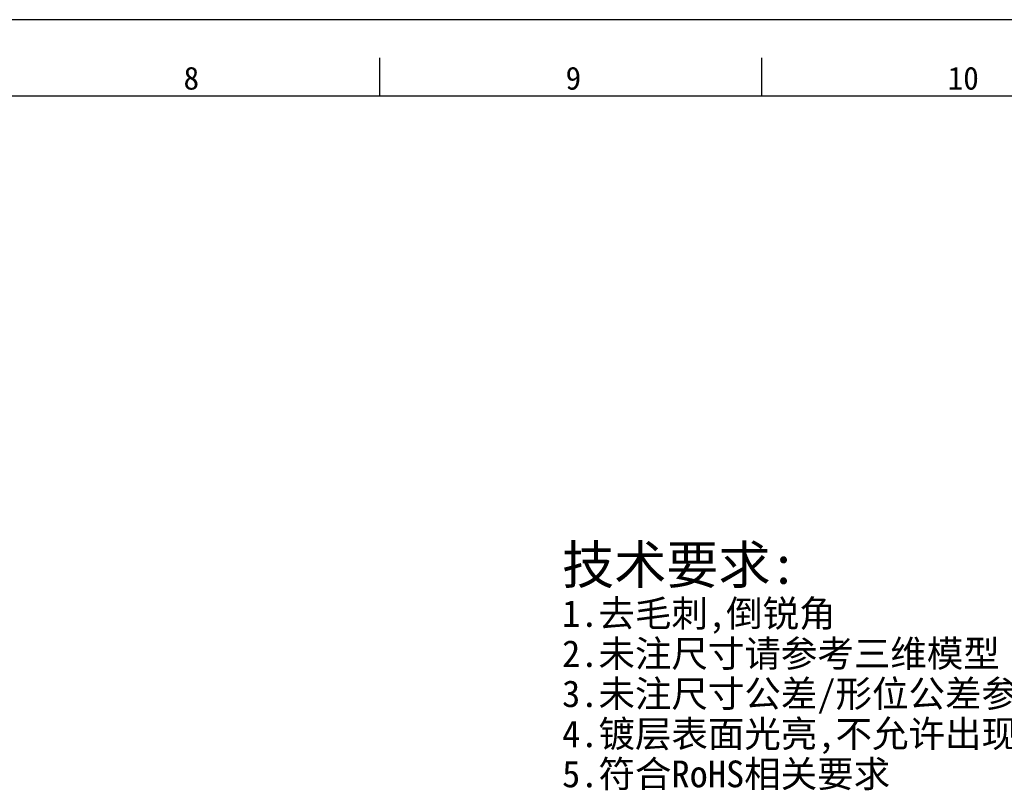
# Model space of a CAD drawing. Header units: millimetres. Extents: x 0 to 594, y 0 to 420.
# Tile 44 of 45: x 348 to 476, y 319 to 420. Entities that reach past the tile are written whole.
import ezdxf

# ---------------------------------------------------------------- set-up
doc = ezdxf.new("R2010")
doc.units = ezdxf.units.MM
doc.header["$LTSCALE"] = 2
doc.layers.get('0').update_dxf_attribs({"linetype": 'CONTINUOUS'})
doc.layers.add('50_ALL_DETAILS', color=7, linetype='CONTINUOUS')
doc.styles.add('TEXTSTYLE_2', font='simfang.ttf')
doc.styles.add('TEXTSTYLE_4', font='simfang.ttf')
doc.styles.add('TEXTSTYLE_7', font='simfang.ttf')

msp = doc.modelspace()

# ---------------------------------------------------------------- linework, layer by layer
at = {"color": 7}
for p, q in [((594, 420), (0, 420)), ((394.6373, 410), (394.6373, 414.9999)), ((444.6373, 410), (444.6373, 414.9999)), ((584, 410), (25, 410))]:
    msp.add_line(p, q, dxfattribs=at)

# ---------------------------------------------------------------- texts
at = {"color": 3}
for s, height, style, p in [('8', 3, 'TEXTSTYLE_2', (368.9562, 410.847)), ('9', 3, 'TEXTSTYLE_2', (418.9562, 410.847)), ('10', 2.99996, 'TEXTSTYLE_4', (468.9562, 410.847))]:
    msp.add_text(s, height=height, dxfattribs=dict(at, style=style)).set_placement(p)
at = {"layer": '50_ALL_DETAILS', "color": 3, "style": 'TEXTSTYLE_7'}
for s, height, p in [('技术要求:', 5, (418.4979, 346.1598)), ('1.去毛刺,倒锐角', 3.5, (418.4979, 340.5348)), ('2.未注尺寸请参考三维模型', 3.5, (418.4979, 335.2848)), ('3.未注尺寸公差/形位公差参照公差表', 3.5, (418.4979, 330.0348)), ('4.镀层表面光亮,不允许出现起皮、针孔、发黑等缺陷', 3.5, (418.4979, 324.7848)), ('5.符合RoHS相关要求', 3.5, (418.4979, 319.5348))]:
    msp.add_text(s, height=height, dxfattribs=at).set_placement(p)

doc.saveas('drawing.dxf')
